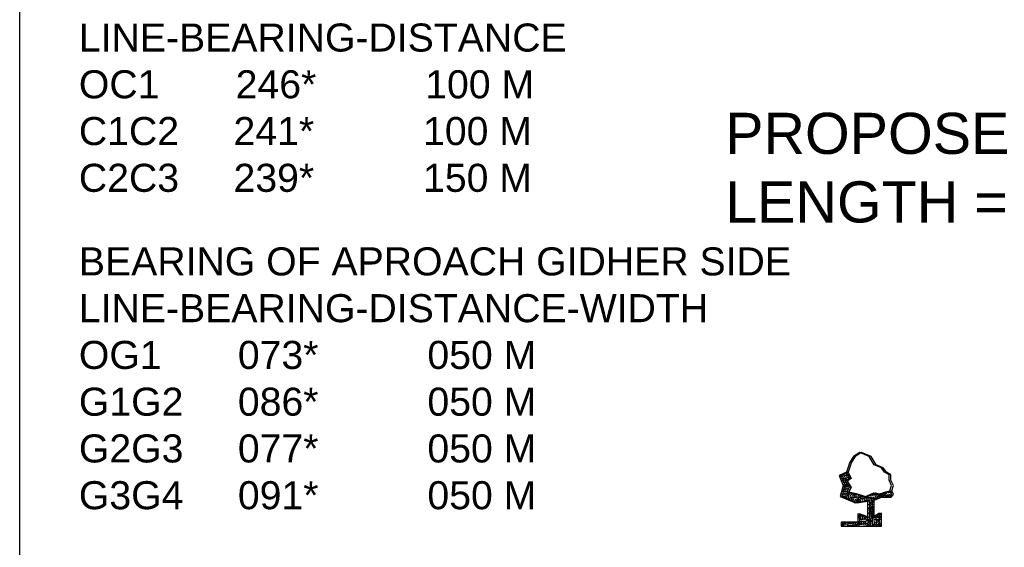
# Model space of a CAD drawing. Header units: inches. Extents: x -1841658761 to 3039153, y 1727 to 2165588347.
# Tile 3 of 41: x 10546 to 10658, y 4482 to 4542. Entities that reach past the tile are written whole.
import ezdxf

# ---------------------------------------------------------------- set-up
doc = ezdxf.new("R2010")
doc.units = ezdxf.units.IN
doc.header["$MEASUREMENT"] = 0
pattern_1 = [(50, (9694.97966, 4318.89436), (0.5715667, -0.0500056), [0.05976563, -0.65742187]), (355, (9694.97966, 4318.89436), (-0.11056747, 0.5994031), [0.0478125, -0.5259375]), (100.451444, (9695.0273, 4318.8902), (0.46099924, 0.5493975), [0.05079297, -0.55872262]), (46.1842, (9694.97966, 4319.0537), (0.85045794, -0.1318982), [0.0896484, -0.9861328]), (96.63564, (9695.0505, 4319.0427), (0.74480874, 0.77625076), [0.0761895, -0.8380844]), (351.18416, (9694.9797, 4319.0537), (0.7448087, 0.77625076), [0.07171875, -0.78890625]), (21, (9695.05934, 4319.0139), (0.4756603, -0.32083693), [0.05976563, -0.65742187]), (326, (9695.05934, 4319.0139), (0.1938919, 0.57785394), [0.0478125, -0.5259375]), (71.451445, (9695.099, 4318.98715), (0.6695522, 0.257017), [0.05079296, -0.55872262]), (37.5, (9694.97966, 4318.89436), (0.009689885, 0.26527479), [0, -0.5195625, 0, -0.53390625, 0, -0.52792969]), (7.5, (9694.97966, 4318.89436), (0.20963354, 0.31429683), [0, -0.30440625, 0, -0.507609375, 0, -0.20121094]), (327.5, (9694.80195, 4318.89436), (0.425389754, -0.017973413), [0, -0.19921875, 0, -0.6215625, 0, -0.82476562]), (317.5, (9694.72227, 4318.89436), (0.46472648, 0.07977116), [0, -0.25898437, 0, -0.41278125, 0, -0.58570312])]

msp = doc.modelspace()

# ---------------------------------------------------------------- hatches: boundary and pattern name
at = {"ltscale": 0.02}
h = msp.add_hatch(dxfattribs=at)
h.set_pattern_fill('AR-CONC', color=256, scale=0.079687)
h.set_pattern_definition([(50, (9694.76716, 4318.89436), (0.5715667, -0.0500056), [0.05976563, -0.65742187]), (355, (9694.76716, 4318.89436), (-0.11056747, 0.5994031), [0.0478125, -0.5259375]), (100.451444, (9694.8148, 4318.8902), (0.46099924, 0.5493975), [0.05079297, -0.55872262]), (46.1842, (9694.76716, 4319.0537), (0.85045794, -0.1318982), [0.0896484, -0.9861328]), (96.63564, (9694.838, 4319.0427), (0.74480874, 0.77625076), [0.0761895, -0.8380844]), (351.18416, (9694.7672, 4319.0537), (0.7448087, 0.77625076), [0.07171875, -0.78890625]), (21, (9694.84684, 4319.0139), (0.4756603, -0.32083693), [0.05976563, -0.65742187]), (326, (9694.84684, 4319.0139), (0.1938919, 0.57785394), [0.0478125, -0.5259375]), (71.451445, (9694.8865, 4318.98715), (0.6695522, 0.257017), [0.05079296, -0.55872262]), (37.5, (9694.76716, 4318.89436), (0.009689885, 0.26527479), [0, -0.5195625, 0, -0.53390625, 0, -0.52792969]), (7.5, (9694.76716, 4318.89436), (0.20963354, 0.31429683), [0, -0.30440625, 0, -0.507609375, 0, -0.20121094]), (327.5, (9694.58945, 4318.89436), (0.425389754, -0.017973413), [0, -0.19921875, 0, -0.6215625, 0, -0.82476562]), (317.5, (9694.50977, 4318.89436), (0.46472648, 0.07977116), [0, -0.25898437, 0, -0.41278125, 0, -0.58570312])])
h.paths.add_polyline_path([(10640.3125, 4487.95514), (10640.58339, 4488.44259), (10640.14093, 4489.15571), (10640.60145, 4489.46262), (10640.25805, 4490.17658), (10639.43061, 4489.78597), (10639.91329, 4488.66012), (10639.54554, 4487.41939), (10641.29234, 4486.68414), (10642.66983, 4486.93173), (10642.66983, 4485.01973), (10641.55114, 4485.45264), (10641.55114, 4484.51468), (10639.67458, 4484.51468), (10639.67458, 4484.0457), (10644.04116, 4484.0457), (10644.04116, 4485.52479), (10643.21116, 4485.01973), (10643.21116, 4487.00388), (10644.05009, 4487.34258), (10645.14162, 4487.34258), (10645.40109, 4487.65091), (10645.20154, 4488.04988), (10644.72964, 4487.93723), (10643.98524, 4487.6922), (10643.36792, 4487.83741), (10642.36026, 4487.39273), (10641.16129, 4487.76558)])
h = msp.add_hatch(dxfattribs=at)
h.set_pattern_fill('AR-CONC', color=256, scale=0.079687)
h.set_pattern_definition(pattern_1)
h.paths.add_polyline_path([(10640.525, 4487.95514), (10640.79589, 4488.44259), (10640.35343, 4489.15571), (10640.81395, 4489.46262), (10640.47055, 4490.17658), (10639.64311, 4489.78597), (10640.12579, 4488.66012), (10639.75804, 4487.41939), (10641.50484, 4486.68414), (10642.88233, 4486.93173), (10642.88233, 4485.01973), (10641.76364, 4485.45264), (10641.76364, 4484.51468), (10639.88708, 4484.51468), (10639.88708, 4484.0457), (10644.25366, 4484.0457), (10644.25366, 4485.52479), (10643.42366, 4485.01973), (10643.42366, 4487.00388), (10644.26259, 4487.34258), (10645.35412, 4487.34258), (10645.61359, 4487.65091), (10645.41404, 4488.04988), (10644.94214, 4487.93723), (10644.19774, 4487.6922), (10643.58042, 4487.83741), (10642.57276, 4487.39273), (10641.37379, 4487.76558)])
h = msp.add_hatch(dxfattribs=at)
h.set_pattern_fill('AR-CONC', color=256, scale=0.079687)
h.set_pattern_definition(pattern_1)
h.paths.add_polyline_path([(10640.525, 4487.95514), (10640.79589, 4488.44259), (10640.35343, 4489.15571), (10640.81395, 4489.46262), (10640.47055, 4490.17658), (10639.64311, 4489.78597), (10640.12579, 4488.66012), (10639.75804, 4487.41939), (10641.50484, 4486.68414), (10642.88233, 4486.93173), (10642.88233, 4485.01973), (10641.76364, 4485.45264), (10641.76364, 4484.51468), (10639.88708, 4484.51468), (10639.88708, 4484.0457), (10644.25366, 4484.0457), (10644.25366, 4485.52479), (10643.42366, 4485.01973), (10643.42366, 4487.00388), (10644.26259, 4487.34258), (10645.35412, 4487.34258), (10645.61359, 4487.65091), (10645.41404, 4488.04988), (10644.94214, 4487.93723), (10644.19774, 4487.6922), (10643.58042, 4487.83741), (10642.57276, 4487.39273), (10641.37379, 4487.76558)])

# ---------------------------------------------------------------- linework, layer by layer
for p, q in [((10546.34989, 4378.75709), (10546.34989, 4619.39741)), ((10641.77501, 4492.42827), (10641.0625, 4491.96874)), ((10641.98751, 4492.42827), (10641.275, 4491.96874)), ((10641.98751, 4492.42827), (10641.275, 4491.96874)), ((10642.85528, 4491.94577), (10641.77501, 4492.42827)), ((10643.06778, 4491.94577), (10641.98751, 4492.42827)), ((10643.06778, 4491.94577), (10641.98751, 4492.42827)), ((10640.64878, 4491.30243), (10640.25805, 4490.17658)), ((10640.86128, 4491.30243), (10640.47055, 4490.17658)), ((10640.86128, 4491.30243), (10640.47055, 4490.17658)), ((10641.0625, 4491.96874), (10640.64878, 4491.30243)), ((10641.275, 4491.96874), (10640.86128, 4491.30243)), ((10641.275, 4491.96874), (10640.86128, 4491.30243)), ((10643.42988, 4491.0267), (10642.85528, 4491.94577)), ((10643.64238, 4491.0267), (10643.06778, 4491.94577)), ((10643.64238, 4491.0267), (10643.06778, 4491.94577)), ((10644.23433, 4490.68206), (10643.42988, 4491.0267)), ((10644.44683, 4490.68206), (10643.64238, 4491.0267)), ((10644.44683, 4490.68206), (10643.64238, 4491.0267)), ((10640.25805, 4490.17658), (10639.43061, 4489.78597)), ((10639.43061, 4489.78597), (10639.91329, 4488.66012)), ((10640.47055, 4490.17658), (10639.64311, 4489.78597)), ((10640.47055, 4490.17658), (10639.64311, 4489.78597)), ((10639.64311, 4489.78597), (10640.12579, 4488.66012)), ((10639.64311, 4489.78597), (10640.12579, 4488.66012)), ((10640.25805, 4490.17658), (10640.60145, 4489.46262)), ((10640.47055, 4490.17658), (10640.81395, 4489.46262)), ((10640.47055, 4490.17658), (10640.81395, 4489.46262)), ((10644.60298, 4490.16448), (10644.23433, 4490.68206)), ((10644.81548, 4490.16448), (10644.44683, 4490.68206)), ((10644.81548, 4490.16448), (10644.44683, 4490.68206)), ((10645.11767, 4489.87722), (10644.60298, 4490.16448)), ((10645.33017, 4489.87722), (10644.81548, 4490.16448)), ((10645.33017, 4489.87722), (10644.81548, 4490.16448)), ((10645.11767, 4489.2831), (10645.11767, 4489.87722)), ((10645.33017, 4489.2831), (10645.33017, 4489.87722)), ((10645.33017, 4489.2831), (10645.33017, 4489.87722)), ((10640.60145, 4489.46262), (10640.14093, 4489.15571)), ((10640.14093, 4489.15571), (10640.58339, 4488.44259)), ((10640.81395, 4489.46262), (10640.35343, 4489.15571)), ((10640.81395, 4489.46262), (10640.35343, 4489.15571)), ((10640.35343, 4489.15571), (10640.79589, 4488.44259)), ((10640.35343, 4489.15571), (10640.79589, 4488.44259)), ((10645.40109, 4488.64832), (10645.11767, 4489.2831)), ((10645.61359, 4488.64832), (10645.33017, 4489.2831)), ((10645.61359, 4488.64832), (10645.33017, 4489.2831)), ((10639.91329, 4488.66012), (10639.54554, 4487.41939)), ((10640.12579, 4488.66012), (10639.75804, 4487.41939)), ((10640.12579, 4488.66012), (10639.75804, 4487.41939)), ((10640.58339, 4488.44259), (10640.3125, 4487.95514)), ((10640.3125, 4487.95514), (10641.16129, 4487.76558)), ((10640.79589, 4488.44259), (10640.525, 4487.95514)), ((10640.79589, 4488.44259), (10640.525, 4487.95514)), ((10640.525, 4487.95514), (10641.37379, 4487.76558)), ((10640.525, 4487.95514), (10641.37379, 4487.76558)), ((10641.16129, 4487.76558), (10642.36026, 4487.39273)), ((10641.37379, 4487.76558), (10642.57276, 4487.39273)), ((10641.37379, 4487.76558), (10642.57276, 4487.39273)), ((10642.36026, 4487.39273), (10643.36792, 4487.83741)), ((10642.57276, 4487.39273), (10643.58042, 4487.83741)), ((10642.57276, 4487.39273), (10643.58042, 4487.83741)), ((10643.36792, 4487.83741), (10643.98524, 4487.6922)), ((10643.58042, 4487.83741), (10644.19774, 4487.6922)), ((10643.58042, 4487.83741), (10644.19774, 4487.6922)), ((10643.98524, 4487.6922), (10644.72964, 4487.93723)), ((10644.19774, 4487.6922), (10644.94214, 4487.93723)), ((10644.19774, 4487.6922), (10644.94214, 4487.93723)), ((10644.72964, 4487.93723), (10645.20154, 4488.04988)), ((10644.94214, 4487.93723), (10645.41404, 4488.04988)), ((10644.94214, 4487.93723), (10645.41404, 4488.04988)), ((10645.14162, 4487.34258), (10645.40109, 4487.65091)), ((10645.20154, 4488.04988), (10645.40109, 4488.64832)), ((10645.40109, 4487.65091), (10645.20154, 4488.04988)), ((10645.35412, 4487.34258), (10645.61359, 4487.65091)), ((10645.35412, 4487.34258), (10645.61359, 4487.65091)), ((10645.41404, 4488.04988), (10645.61359, 4488.64832)), ((10645.41404, 4488.04988), (10645.61359, 4488.64832)), ((10645.61359, 4487.65091), (10645.41404, 4488.04988)), ((10645.61359, 4487.65091), (10645.41404, 4488.04988)), ((10639.54554, 4487.41939), (10641.29234, 4486.68414)), ((10639.75804, 4487.41939), (10641.50484, 4486.68414)), ((10639.75804, 4487.41939), (10641.50484, 4486.68414)), ((10641.29234, 4486.68414), (10642.66983, 4486.93173)), ((10641.50484, 4486.68414), (10642.88233, 4486.93173)), ((10641.50484, 4486.68414), (10642.88233, 4486.93173)), ((10642.66983, 4486.93173), (10642.66983, 4485.01973)), ((10642.88233, 4486.93173), (10642.88233, 4485.01973)), ((10642.88233, 4486.93173), (10642.88233, 4485.01973)), ((10643.21116, 4487.00388), (10644.05009, 4487.34258)), ((10643.21116, 4485.01973), (10643.21116, 4487.00388)), ((10643.42366, 4487.00388), (10644.26259, 4487.34258)), ((10643.42366, 4487.00388), (10644.26259, 4487.34258)), ((10643.42366, 4485.01973), (10643.42366, 4487.00388)), ((10643.42366, 4485.01973), (10643.42366, 4487.00388)), ((10644.05009, 4487.34258), (10645.14162, 4487.34258)), ((10644.26259, 4487.34258), (10645.35412, 4487.34258)), ((10644.26259, 4487.34258), (10645.35412, 4487.34258)), ((10642.66983, 4485.01973), (10641.55114, 4485.45264)), ((10641.55114, 4485.45264), (10641.55114, 4484.51468)), ((10642.88233, 4485.01973), (10641.76364, 4485.45264)), ((10641.76364, 4485.45264), (10641.76364, 4484.51468)), ((10642.88233, 4485.01973), (10641.76364, 4485.45264)), ((10641.76364, 4485.45264), (10641.76364, 4484.51468)), ((10644.04116, 4485.52479), (10643.21116, 4485.01973)), ((10644.25366, 4485.52479), (10643.42366, 4485.01973)), ((10644.25366, 4485.52479), (10643.42366, 4485.01973)), ((10644.04116, 4484.0457), (10644.04116, 4485.52479)), ((10644.25366, 4484.0457), (10644.25366, 4485.52479)), ((10644.25366, 4484.0457), (10644.25366, 4485.52479)), ((10641.55114, 4484.51468), (10639.67458, 4484.51468)), ((10639.67458, 4484.51468), (10639.67458, 4484.0457)), ((10641.76364, 4484.51468), (10639.88708, 4484.51468)), ((10639.88708, 4484.51468), (10639.88708, 4484.0457)), ((10641.76364, 4484.51468), (10639.88708, 4484.51468)), ((10639.88708, 4484.51468), (10639.88708, 4484.0457)), ((10639.67458, 4484.0457), (10644.04116, 4484.0457)), ((10639.88708, 4484.0457), (10644.25366, 4484.0457)), ((10639.88708, 4484.0457), (10644.25366, 4484.0457))]:
    msp.add_line(p, q, dxfattribs=at)

# ---------------------------------------------------------------- texts
at = {"ltscale": 5, "attachment_point": 1}
for s, insert, char_height in [('{\\fArial|b0|i0|c0|p34;BEARING OF APROACH CHANDHA SIDE\\PLINE-BEARING-DISTANCE\\POC1       246*          100 M        \\PC1C2     241*          100 M        \\PC2C3     239*          150 M       \\P       }', (10553.07145, 4546.47554), 3.1875), ('{\\fArial|b0|i0|c0|p34;PROPOSED BRIDGE\\PLENGTH = 84.00 M}', (10626.48691, 4531.01732), 4.675), ('{\\fArial|b0|i0|c0|p34;BEARING OF APROACH GIDHER SIDE\\PLINE-BEARING-DISTANCE-WIDTH\\POG1       073*          050 M        \\PG1G2     086*          050 M        \\PG2G3     077*          050 M        \\PG3G4     091*          050 M        \\P       \\P          }', (10553.07145, 4515.72241), 3.1875)]:
    msp.add_mtext(s, dxfattribs=dict(at, insert=insert, char_height=char_height))

doc.saveas('drawing.dxf')
